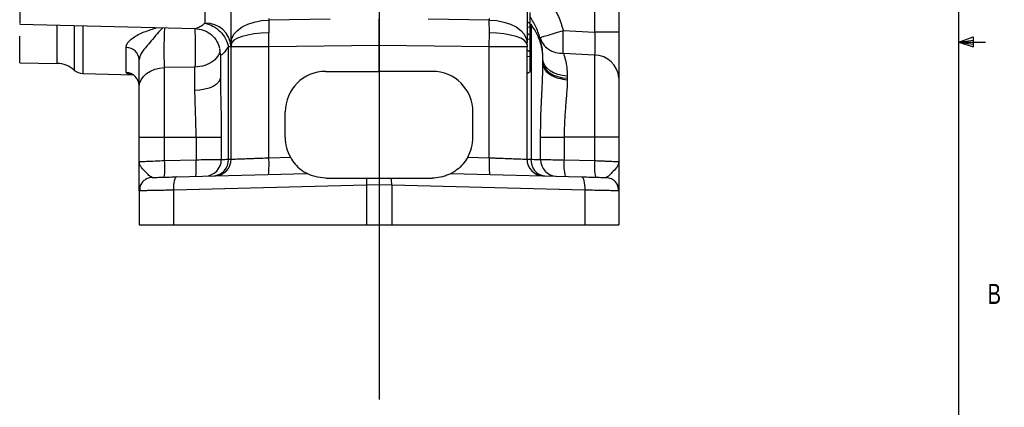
# Model space of a CAD drawing. Header units: inches. Extents: x 0.4 to 16.6, y 0.2 to 10.8.
# Tile 11 of 15: x 12 to 16.6, y 3.8 to 5.6. Entities that reach past the tile are written whole.
import ezdxf

# ---------------------------------------------------------------- set-up
doc = ezdxf.new("R2010")
doc.units = ezdxf.units.IN
doc.header["$MEASUREMENT"] = 0
doc.layers.add('BORDER', color=7, linetype='Continuous', lineweight=25)
doc.layers.add('SLD-0', color=7, linetype='Continuous', lineweight=25)
doc.styles.add('SLDTEXTSTYLE0', font='TXT', dxfattribs={"width": 0.75})

# ---------------------------------------------------------------- blocks, each defined once
blk = doc.blocks.new('SW_NOTE_0_2')
at = {"layer": 'SLD-0', "color": 0, "char_height": 0.145833, "attachment_point": 1, "style": 'SLDTEXTSTYLE0'}
for s, insert in [('"X4" OUTPUT  1-1/2" - 10T SHAFT', (0.0218, 0.0498)), ('1410 COMPANION FLANGE', (0.0218, -0.184))]:
    blk.add_mtext(s, dxfattribs=dict(at, insert=insert))

msp = doc.modelspace()

# ---------------------------------------------------------------- linework, layer by layer
at = {"color": 7, "linetype": 'Continuous', "lineweight": 25}
for p, q in [((14.3517, 6.3197), (14.3517, 5.5099)), ((12.9642, 5.5099), (12.9642, 6.1191)), ((14.6689, 6.0682), (14.6689, 5.5589)), ((14.783, 6.0311), (14.783, 5.5589)), ((12.8425, 5.6013), (12.8425, 5.8874)), ((11.9737, 5.5973), (12.7956, 5.5757)), ((13.1412, 5.6159), (13.1408, 5.556)), ((13.1412, 5.6233), (13.1412, 5.6159)), ((13.4281, 5.6199), (13.1412, 5.6159)), ((14.1748, 5.6159), (13.8879, 5.6199)), ((14.1748, 5.6233), (14.1748, 5.6159)), ((14.1752, 5.556), (14.1748, 5.6159)), ((14.3667, 5.5975), (14.3517, 5.6073)), ((14.3667, 5.5839), (14.3667, 5.5975)), ((14.3705, 5.5959), (14.3705, 4.9634)), ((13.1412, 5.4899), (13.1408, 5.556)), ((14.1748, 5.4899), (14.1752, 5.556)), ((14.3517, 5.5822), (14.3667, 5.5839)), ((14.3517, 5.555), (14.3667, 5.5453)), ((14.3667, 5.5271), (14.3667, 5.5453)), ((14.5223, 5.5662), (14.6689, 5.5589)), ((14.783, 5.5589), (14.6689, 5.5589)), ((12.9642, 5.5099), (12.9642, 5.5004)), ((12.9642, 5.5004), (12.9642, 5.4899)), ((13.658, 5.497), (13.1412, 5.4899)), ((14.1748, 5.4899), (13.658, 5.497)), ((13.658, 5.3753), (13.658, 5.497)), ((14.3517, 5.527), (14.3667, 5.5271)), ((14.3517, 5.5004), (14.3517, 5.5099)), ((14.3517, 5.5004), (14.3517, 5.4899)), ((14.3667, 5.4704), (14.3667, 5.5271)), ((12.4721, 5.3699), (12.4721, 5.4871)), ((12.9142, 5.4552), (12.9142, 5.3471)), ((12.9517, 4.9635), (12.9517, 5.492)), ((12.9642, 4.9636), (12.9642, 5.4899)), ((13.1412, 5.4899), (12.9642, 5.4899)), ((13.1412, 4.9702), (13.1412, 5.4899)), ((14.1748, 4.9702), (14.1748, 5.4899)), ((14.3517, 5.4899), (14.1748, 5.4899)), ((14.3517, 4.9636), (14.3517, 5.4899)), ((14.3517, 5.4757), (14.3667, 5.4675)), ((14.3667, 5.4472), (14.3667, 5.4675)), ((14.6689, 5.4516), (14.5223, 5.4597)), ((14.6689, 5.4516), (14.6689, 5.0663)), ((11.9737, 5.4156), (12.1479, 5.4126)), ((14.3517, 5.4455), (14.3667, 5.4472)), ((14.3667, 5.375), (14.3667, 5.4472)), ((14.4267, 5.4313), (14.4267, 5.4364)), ((14.4267, 5.4313), (14.4267, 5.4362)), ((14.4267, 5.4313), (14.4267, 5.435)), ((14.4267, 5.4106), (14.4267, 5.4313)), ((14.4267, 5.4313), (14.4267, 5.4313)), ((14.4267, 5.4181), (14.4267, 5.4313)), ((14.4267, 5.4094), (14.4267, 5.4181)), ((12.2688, 5.3651), (12.506, 5.3589)), ((12.7947, 5.3952), (12.6525, 5.3935)), ((12.6525, 5.0663), (12.6525, 5.3935)), ((12.7947, 5.286), (12.7947, 5.3952)), ((13.408, 5.3753), (13.658, 5.3753)), ((13.908, 5.3753), (13.658, 5.3753)), ((14.3517, 5.3653), (14.3667, 5.375)), ((14.5408, 5.343), (14.5407, 5.3364)), ((14.5408, 5.3534), (14.5408, 5.343)), ((13.218, 5.0653), (13.218, 5.1853)), ((14.098, 5.0653), (14.098, 5.1853)), ((12.533, 5.0663), (12.6525, 5.0663)), ((12.533, 4.9523), (12.533, 5.0663)), ((12.6525, 5.0663), (12.8001, 5.0663)), ((12.6525, 4.9574), (12.6525, 5.0663)), ((12.8001, 5.0663), (12.8001, 4.9613)), ((12.8001, 5.0663), (12.9183, 5.0663)), ((12.9183, 5.0663), (12.9183, 4.9624)), ((14.4154, 4.962), (14.4154, 5.0663)), ((14.4154, 5.0663), (14.5257, 5.0663)), ((14.5257, 5.0663), (14.5257, 4.9609)), ((14.6689, 5.0663), (14.5257, 5.0663)), ((14.6689, 5.0663), (14.6689, 4.9572)), ((14.783, 5.0663), (14.6689, 5.0663)), ((14.783, 5.0663), (14.783, 4.9523)), ((12.6525, 4.9574), (12.8001, 4.9613)), ((13.1412, 4.9702), (13.242, 4.9728)), ((14.074, 4.9728), (14.1748, 4.9702)), ((14.5257, 4.9609), (14.6689, 4.9572)), ((14.779, 4.9525), (14.783, 4.9523)), ((14.7825, 4.944), (14.7809, 4.9524)), ((14.783, 4.9523), (14.781, 4.9438)), ((12.7089, 4.8809), (13.3199, 4.8969)), ((13.996, 4.8969), (14.607, 4.8809)), ((13.408, 4.8753), (13.6005, 4.8753)), ((13.7154, 4.8753), (13.908, 4.8753)), ((12.533, 4.8154), (12.533, 4.6553)), ((13.5987, 4.8422), (12.6937, 4.8185)), ((12.6937, 4.8185), (12.6937, 4.6553)), ((13.658, 4.8433), (13.5987, 4.8422)), ((13.5987, 4.8422), (13.5987, 4.6553)), ((13.7172, 4.8422), (13.658, 4.8433)), ((13.7172, 4.8422), (13.7172, 4.6553)), ((14.6222, 4.8185), (13.7172, 4.8422)), ((14.6222, 4.8185), (14.6222, 4.6553)), ((14.783, 4.8154), (14.7774, 4.8155)), ((14.783, 4.8154), (14.783, 4.6553)), ((12.533, 4.6553), (12.6937, 4.6553)), ((12.6937, 4.6553), (13.5987, 4.6553)), ((13.5987, 4.6553), (13.7172, 4.6553)), ((13.7172, 4.6553), (14.6222, 4.6553)), ((14.6222, 4.6553), (14.783, 4.6553))]:
    msp.add_line(p, q, dxfattribs=at)
at = {"color": 8, "linetype": 'Continuous', "lineweight": 25}
for p, q in [((12.1479, 5.4126), (12.1479, 5.5927)), ((12.2289, 5.5906), (12.2289, 5.3809)), ((12.2688, 5.5895), (12.2688, 5.3651)), ((14.3667, 5.5959), (14.3705, 5.5959))]:
    msp.add_line(p, q, dxfattribs=at)
at = {"color": 7, "linetype": 'Continuous', "lineweight": 25, "flags": 128}
for points in [[(12.9642, 5.5099), (12.9676, 5.5301), (12.9775, 5.5495), (12.9937, 5.5674), (13.0156, 5.5833), (13.0423, 5.5965), (13.0729, 5.6066), (13.1062, 5.6131), (13.1412, 5.6159)], [(14.1748, 5.6159), (14.2097, 5.6131), (14.2431, 5.6066), (14.2737, 5.5965), (14.3004, 5.5833), (14.3222, 5.5674), (14.3384, 5.5495), (14.3484, 5.5301), (14.3517, 5.5099)], [(14.1748, 5.6159), (14.2097, 5.6131), (14.2431, 5.6066), (14.2737, 5.5965), (14.3004, 5.5833), (14.3222, 5.5674), (14.3384, 5.5495), (14.3484, 5.5301), (14.3517, 5.5099)], [(13.1408, 5.556), (13.1059, 5.5545), (13.0726, 5.551), (13.0421, 5.5457), (13.0154, 5.5388), (12.9937, 5.5305), (12.9775, 5.5211), (12.9676, 5.5109), (12.9642, 5.5004)], [(14.3517, 5.5004), (14.3484, 5.5109), (14.3384, 5.5211), (14.3223, 5.5305), (14.3005, 5.5388), (14.2739, 5.5457), (14.2433, 5.551), (14.21, 5.5545), (14.1752, 5.556)], [(14.5408, 5.3534), (14.5181, 5.3559), (14.4964, 5.3611), (14.4767, 5.3687), (14.4596, 5.3784), (14.4456, 5.39), (14.4352, 5.4029), (14.4289, 5.4169), (14.4267, 5.4313)], [(14.4267, 5.4181), (14.4289, 5.4042), (14.4352, 5.3908), (14.4456, 5.3783), (14.4596, 5.3672), (14.4767, 5.3578), (14.4964, 5.3505), (14.5181, 5.3455), (14.5408, 5.343)], [(12.533, 5.3012), (12.5352, 5.3188), (12.542, 5.3357), (12.5529, 5.3513), (12.5677, 5.3651), (12.5857, 5.3766), (12.6064, 5.3854), (12.6289, 5.3911), (12.6525, 5.3935)], [(12.9142, 5.3471), (12.9119, 5.3355), (12.9052, 5.3243), (12.8943, 5.3139), (12.8795, 5.3048), (12.8615, 5.2972), (12.8408, 5.2914), (12.8183, 5.2876), (12.7947, 5.286)], [(12.5938, 4.8779), (12.5819, 4.8764), (12.5709, 4.8729)], [(12.7089, 4.8809), (12.7057, 4.8797), (12.7026, 4.8761), (12.6999, 4.8703), (12.6976, 4.8625), (12.6957, 4.853), (12.6944, 4.8423), (12.6938, 4.8306), (12.6937, 4.8185)], [(14.607, 4.8809), (14.6102, 4.8797), (14.6133, 4.8761), (14.616, 4.8703), (14.6184, 4.8625), (14.6202, 4.853), (14.6215, 4.8423), (14.6222, 4.8306), (14.6222, 4.8185)], [(14.7221, 4.8779), (14.7341, 4.8764), (14.745, 4.8729)]]:
    msp.add_lwpolyline(points, dxfattribs=at)
at = {"color": 8, "linetype": 'Continuous', "lineweight": 25, "flags": 128}
msp.add_lwpolyline([(12.9142, 5.4552), (12.9119, 5.4789), (12.9117, 5.4799)], dxfattribs=at)
at = {"color": 7, "linetype": 'Continuous', "lineweight": 25}
for centre, radius, start, end in [((12.847, 5.4839), 0.1175, 3.963, 92.2148), ((12.4732, 5.4273), 0.0598, 2.6275, 91.0722), ((14.6677, 5.3361), 0.1155, 4.113, 89.4417), ((12.1457, 5.2876), 0.125, 48.2919, 89), ((12.2705, 5.4276), 0.0625, 228.2919, 268.5), ((12.4707, 5.3076), 0.0623, 0.1913, 88.7036), ((13.408, 5.1853), 0.19, 90, 180), ((13.908, 5.1853), 0.19, 0, 90), ((13.408, 5.0653), 0.19, 180, 209.1178), ((13.908, 5.0653), 0.19, 330.8822, 0), ((12.2041, 4.9262), 0.4495, 354.0238, 3.977), ((12.3517, 4.9301), 0.4495, 354.0238, 3.977), ((12.8408, 4.962), 0.0776, 271.8051, 0.3396), ((12.8776, 4.9595), 0.0742, 274.5821, 3.1031), ((12.8862, 4.9636), 0.078, 271.5, 0), ((12.6927, 4.939), 0.4495, 354.0238, 3.977), ((14.6232, 4.939), 0.4495, 176.023, 185.9762), ((14.4297, 4.9636), 0.078, 180, 268.5), ((14.4428, 4.9576), 0.0726, 175.3697, 263.6146), ((14.4921, 4.9607), 0.0768, 179.0583, 267.6359), ((14.7534, 4.9357), 0.229, 173.672, 193.3094), ((14.8965, 4.9319), 0.229, 173.672, 193.3094), ((13.801, 4.848), 0.2024, 172.2635, 181.6685), ((13.5149, 4.848), 0.2024, 358.3315, 7.7365), ((12.5955, 4.8154), 0.0625, 150.5365, 180), ((14.7205, 4.8154), 0.0625, 0, 29.4635)]:
    msp.add_arc(centre, radius, start, end, dxfattribs=at)
for points, knots in [([(11.9737, 5.7877), (11.9737, 5.7698), (11.9737, 5.7342), (11.9737, 5.685), (11.9737, 5.6436), (11.9737, 5.6142), (11.9737, 5.5984), (11.9737, 5.5989), (11.9737, 5.5991)], [0, 0, 0, 0, 0.178773, 0.357545, 0.536318, 0.715091, 0.893864, 1, 1, 1, 1]), ([(14.4658, 5.6947), (14.4775, 5.6743), (14.5009, 5.6334), (14.5151, 5.5886), (14.5223, 5.5662)], [0, 0, 0, 0, 0.500099, 1, 1, 1, 1]), ([(14.3667, 5.6005), (14.3667, 5.6007), (14.3667, 5.6037), (14.3667, 5.6064), (14.3667, 5.6102), (14.3667, 5.6247), (14.3667, 5.6386), (14.3667, 5.6513)], [0, 0, 0, 0, 0.012315, 0.130345, 0.166058, 0.236272, 1, 1, 1, 1]), ([(12.8425, 5.6013), (12.8549, 5.5973), (12.8804, 5.5892), (12.9142, 5.5628), (12.9403, 5.5292), (12.948, 5.5042), (12.9517, 5.492)], [0, 0, 0, 0, 0.242922, 0.5, 0.757078, 1, 1, 1, 1]), ([(13.658, 5.497), (13.658, 5.5192), (13.658, 5.5637), (13.658, 5.6023), (13.658, 5.6216)], [0, 0, 0, 0, 0.500104, 1, 1, 1, 1]), ([(14.4262, 5.4418), (14.4257, 5.4534), (14.4244, 5.4816), (14.4146, 5.5276), (14.3976, 5.5795), (14.3769, 5.6148), (14.367, 5.6316)], [0, 0, 0, 0, 0.183558, 0.44405, 0.735124, 1, 1, 1, 1]), ([(14.4267, 5.4364), (14.4263, 5.4443), (14.4257, 5.4583), (14.4225, 5.4794), (14.4181, 5.4992), (14.4094, 5.527), (14.3953, 5.5595), (14.3784, 5.5843), (14.3705, 5.5959)], [0, 0, 0, 0, 0.1439424, 0.2537452, 0.3875562, 0.5077065, 0.7688876, 1, 1, 1, 1]), ([(12.7955, 5.5758), (12.8085, 5.5742), (12.8353, 5.571), (12.8719, 5.5492), (12.8995, 5.5182), (12.9069, 5.4937), (12.9102, 5.4825)], [0, 0, 0, 0, 0.24469, 0.508677, 0.777622, 1, 1, 1, 1]), ([(14.3667, 5.5482), (14.3667, 5.5525), (14.3667, 5.5596), (14.3667, 5.5716), (14.3667, 5.5791), (14.3667, 5.5839)], [0, 0, 0, 0, 0.3658744, 0.5981239, 1, 1, 1, 1]), ([(14.4128, 5.5324), (14.4134, 5.5328), (14.4144, 5.5336), (14.4243, 5.537), (14.4441, 5.5434), (14.4786, 5.5537), (14.508, 5.5621), (14.5223, 5.5662)], [0, 0, 0, 0, 0.155402, 0.290784, 0.500734, 0.757931, 1, 1, 1, 1]), ([(14.5223, 5.4597), (14.5218, 5.4658), (14.5209, 5.4783), (14.5206, 5.5046), (14.5209, 5.5345), (14.5218, 5.5557), (14.5223, 5.5662)], [0, 0, 0, 0, 0.245886, 0.5, 0.754114, 1, 1, 1, 1]), ([(14.6689, 5.5589), (14.6693, 5.5481), (14.6703, 5.5266), (14.6706, 5.4965), (14.6703, 5.4701), (14.6693, 5.4578), (14.6689, 5.4516)], [0, 0, 0, 0, 0.249665, 0.499797, 0.74992, 1, 1, 1, 1]), ([(14.783, 5.5589), (14.783, 5.5374), (14.783, 5.4943), (14.783, 5.4342), (14.783, 5.3814), (14.783, 5.3567), (14.783, 5.3444)], [0, 0, 0, 0, 0.249425, 0.499797, 0.75016, 1, 1, 1, 1]), ([(11.9737, 5.4156), (11.9737, 5.4169), (11.9737, 5.4195), (11.9737, 5.4398), (11.9737, 5.4728), (11.9737, 5.5066), (11.9737, 5.5331), (11.9737, 5.5401)], [0, 0, 0, 0, 0.229626, 0.459251, 0.688877, 0.918502, 1, 1, 1, 1]), ([(14.3517, 5.5004), (14.3517, 5.4985), (14.3517, 5.495), (14.3517, 5.4914), (14.3517, 5.4899)], [0, 0, 0, 0, 0.55964, 1, 1, 1, 1]), ([(14.4128, 5.5324), (14.4168, 5.5225), (14.4249, 5.502), (14.451, 5.4784), (14.4843, 5.4625), (14.5099, 5.4606), (14.5223, 5.4597)], [0, 0, 0, 0, 0.243777, 0.5, 0.756223, 1, 1, 1, 1]), ([(12.7964, 5.4867), (12.7964, 5.4783), (12.7965, 5.4612), (12.7961, 5.4365), (12.7956, 5.4138), (12.795, 5.4014), (12.7947, 5.3952)], [0, 0, 0, 0, 0.247346, 0.5, 0.752654, 1, 1, 1, 1]), ([(12.9517, 5.492), (12.9463, 5.4842), (12.9359, 5.4691), (12.9238, 5.455), (12.9157, 5.4486), (12.9147, 5.453), (12.9142, 5.4552)], [0, 0, 0, 0, 0.257678, 0.49917, 0.75154, 1, 1, 1, 1]), ([(14.5223, 5.4597), (14.5255, 5.4497), (14.532, 5.4298), (14.5392, 5.394), (14.5403, 5.3669), (14.5408, 5.3534)], [0, 0, 0, 0, 0.337837, 0.668835, 1, 1, 1, 1]), ([(12.533, 5.3012), (12.533, 5.3198), (12.533, 5.357), (12.533, 5.4057), (12.533, 5.43)], [0, 0, 0, 0, 0.499876, 1, 1, 1, 1]), ([(14.4154, 5.0663), (14.4156, 5.0962), (14.4162, 5.1559), (14.4199, 5.2442), (14.4246, 5.3302), (14.426, 5.3838), (14.4267, 5.4106)], [0, 0, 0, 0, 0.249947, 0.499637, 0.74993, 1, 1, 1, 1]), ([(14.4267, 5.4364), (14.4267, 5.4363), (14.4267, 5.4362), (14.4267, 5.436), (14.4267, 5.4358), (14.4267, 5.4355), (14.4267, 5.4352), (14.4267, 5.4351), (14.4267, 5.435)], [0, 0, 0, 0, 0.07179, 0.128658, 0.183035, 0.245906, 0.499647, 1, 1, 1, 1]), ([(14.4267, 5.4106), (14.4267, 5.4103), (14.4267, 5.41), (14.4267, 5.4096), (14.4267, 5.4095), (14.4267, 5.4094), (14.4267, 5.4094)], [0, 0, 0, 0, 0.615825, 0.830143, 0.919234, 1, 1, 1, 1]), ([(14.4267, 5.4094), (14.4289, 5.3996), (14.4331, 5.3816), (14.4599, 5.3585), (14.4961, 5.3419), (14.5262, 5.3382), (14.5407, 5.3364)], [0, 0, 0, 0, 0.272002, 0.499832, 0.75843, 1, 1, 1, 1]), ([(12.9142, 5.3471), (12.9146, 5.3171), (12.9152, 5.2572), (12.9178, 5.1624), (12.9181, 5.0984), (12.9183, 5.0663)], [0, 0, 0, 0, 0.33252, 0.665639, 1, 1, 1, 1]), ([(14.5407, 5.3364), (14.5405, 5.3272), (14.5399, 5.3074), (14.5377, 5.2764), (14.535, 5.2429), (14.5312, 5.1979), (14.5268, 5.1386), (14.5261, 5.0904), (14.5257, 5.0663)], [0, 0, 0, 0, 0.11568, 0.250363, 0.368823, 0.500966, 0.750309, 1, 1, 1, 1]), ([(14.783, 5.3444), (14.783, 5.3287), (14.783, 5.2968), (14.783, 5.2281), (14.783, 5.1496), (14.783, 5.0937), (14.783, 5.0663)], [0, 0, 0, 0, 0.245747, 0.5, 0.754253, 1, 1, 1, 1]), ([(12.533, 5.0663), (12.533, 5.0881), (12.533, 5.1322), (12.533, 5.1955), (12.533, 5.254), (12.533, 5.2856), (12.533, 5.3012)], [0, 0, 0, 0, 0.2472771, 0.5, 0.7527229, 1, 1, 1, 1]), ([(12.8001, 5.0663), (12.8001, 5.0789), (12.7999, 5.1038), (12.799, 5.1419), (12.7977, 5.1795), (12.7962, 5.2173), (12.795, 5.2528), (12.7948, 5.2753), (12.7947, 5.286)], [0, 0, 0, 0, 0.165301, 0.324245, 0.501748, 0.667475, 0.841969, 1, 1, 1, 1]), ([(12.533, 4.9523), (12.5347, 4.9524), (12.5381, 4.9525), (12.5657, 4.9537), (12.6056, 4.9554), (12.6373, 4.9567), (12.6525, 4.9574)], [0, 0, 0, 0, 0.24353, 0.499859, 0.759237, 1, 1, 1, 1]), ([(12.5938, 4.8779), (12.5905, 4.8793), (12.5831, 4.8824), (12.5643, 4.9026), (12.5461, 4.9216), (12.5349, 4.9386), (12.5336, 4.9476), (12.533, 4.9523)], [0, 0, 0, 0, 0.184892, 0.402524, 0.672619, 0.831213, 1, 1, 1, 1]), ([(12.533, 4.8154), (12.533, 4.816), (12.533, 4.8172), (12.533, 4.8262), (12.533, 4.8397), (12.533, 4.8575), (12.533, 4.8786), (12.533, 4.9019), (12.533, 4.9267), (12.533, 4.9438), (12.533, 4.9523)], [0, 0, 0, 0, 0.124927, 0.250101, 0.372676, 0.500524, 0.625073, 0.749501, 0.874662, 1, 1, 1, 1]), ([(12.8001, 4.9613), (12.8165, 4.9614), (12.8451, 4.9617), (12.8815, 4.9621), (12.9079, 4.9623), (12.9149, 4.9624), (12.9183, 4.9624)], [0, 0, 0, 0, 0.285011, 0.499936, 0.757669, 1, 1, 1, 1]), ([(12.9183, 4.9624), (12.9218, 4.9625), (12.9288, 4.9628), (12.944, 4.9632), (12.9517, 4.9635)], [0, 0, 0, 0, 0.4960907, 1, 1, 1, 1]), ([(12.9517, 4.9635), (12.9554, 4.9635), (12.9626, 4.9636), (12.9637, 4.9636), (12.9642, 4.9636)], [0, 0, 0, 0, 0.504309, 1, 1, 1, 1]), ([(12.9642, 4.9636), (12.9648, 4.9636), (12.966, 4.9637), (12.976, 4.9641), (12.9921, 4.9646), (13.0107, 4.9653), (13.0279, 4.966), (13.042, 4.9665), (13.0579, 4.9671), (13.0781, 4.9678), (13.1058, 4.9689), (13.1284, 4.9697), (13.1412, 4.9702)], [0, 0, 0, 0, 0.120101, 0.243422, 0.369967, 0.499742, 0.56004, 0.623422, 0.689888, 0.759437, 0.863803, 1, 1, 1, 1]), ([(13.242, 4.9728), (13.2492, 4.9616), (13.2641, 4.9384), (13.2895, 4.9159), (13.308, 4.9034), (13.3182, 4.8978), (13.3193, 4.8972), (13.3199, 4.8969)], [0, 0, 0, 0, 0.271583, 0.562775, 0.77925, 0.897015, 1, 1, 1, 1]), ([(14.074, 4.9728), (14.0668, 4.9616), (14.0518, 4.9384), (14.0265, 4.9159), (14.0079, 4.9034), (13.9978, 4.8978), (13.9966, 4.8972), (13.996, 4.8969)], [0, 0, 0, 0, 0.2715833, 0.5627749, 0.7792499, 0.8970147, 1, 1, 1, 1]), ([(14.1748, 4.9702), (14.1816, 4.9699), (14.1944, 4.9695), (14.2121, 4.9688), (14.2273, 4.9682), (14.2484, 4.9675), (14.2738, 4.9665), (14.3016, 4.9655), (14.3238, 4.9646), (14.3399, 4.9641), (14.3499, 4.9637), (14.3511, 4.9636), (14.3517, 4.9636)], [0, 0, 0, 0, 0.0721827, 0.1363855, 0.192606, 0.2408422, 0.3766781, 0.500231, 0.6300114, 0.7565635, 0.8798915, 1, 1, 1, 1]), ([(14.3517, 4.9636), (14.3525, 4.9636), (14.3542, 4.9636), (14.365, 4.9635), (14.3705, 4.9634)], [0, 0, 0, 0, 0.493424, 1, 1, 1, 1]), ([(14.3705, 4.9634), (14.3801, 4.9631), (14.3991, 4.9625), (14.41, 4.9622), (14.4154, 4.962)], [0, 0, 0, 0, 0.505452, 1, 1, 1, 1]), ([(14.4154, 4.962), (14.4187, 4.962), (14.4258, 4.9619), (14.4483, 4.9617), (14.482, 4.9613), (14.5106, 4.9611), (14.5257, 4.9609)], [0, 0, 0, 0, 0.203756, 0.4384, 0.703847, 1, 1, 1, 1]), ([(14.783, 4.9523), (14.783, 4.9438), (14.783, 4.9267), (14.783, 4.9019), (14.783, 4.8786), (14.783, 4.8575), (14.783, 4.8397), (14.783, 4.8262), (14.783, 4.8172), (14.783, 4.816), (14.783, 4.8154)], [0, 0, 0, 0, 0.125346, 0.250506, 0.374932, 0.499481, 0.627284, 0.749901, 0.875074, 1, 1, 1, 1]), ([(13.408, 4.8753), (13.3905, 4.8767), (13.364, 4.8789), (13.3371, 4.8887), (13.3249, 4.8943), (13.3203, 4.8967), (13.32, 4.8969), (13.3199, 4.8969)], [0, 0, 0, 0, 0.440935, 0.667883, 0.838059, 0.950558, 1, 1, 1, 1]), ([(13.996, 4.8969), (13.9956, 4.8967), (13.9944, 4.8961), (13.9843, 4.8911), (13.9618, 4.8822), (13.9336, 4.8759), (13.9132, 4.8754), (13.908, 4.8753)], [0, 0, 0, 0, 0.107204, 0.253374, 0.487238, 0.867556, 1, 1, 1, 1]), ([(12.5713, 4.8731), (12.5658, 4.8701), (12.5546, 4.8642), (12.5428, 4.8497), (12.5358, 4.8329), (12.5359, 4.8212), (12.5359, 4.8155)], [0, 0, 0, 0, 0.250666, 0.507467, 0.760157, 1, 1, 1, 1]), ([(12.5938, 4.8779), (12.5954, 4.878), (12.5985, 4.878), (12.6238, 4.8787), (12.6614, 4.8797), (12.6934, 4.8805), (12.7089, 4.8809)], [0, 0, 0, 0, 0.2432684, 0.4999527, 0.7566648, 1, 1, 1, 1]), ([(13.6005, 4.8753), (13.6063, 4.8753), (13.6186, 4.8753), (13.6379, 4.8753), (13.6513, 4.8753), (13.658, 4.8753)], [0, 0, 0, 0, 0.311383, 0.654131, 1, 1, 1, 1]), ([(13.658, 4.8753), (13.658, 4.8701), (13.658, 4.86), (13.658, 4.8487), (13.658, 4.8433)], [0, 0, 0, 0, 0.517869, 1, 1, 1, 1]), ([(13.658, 4.8753), (13.664, 4.8753), (13.6767, 4.8753), (13.696, 4.8753), (13.7089, 4.8753), (13.7154, 4.8753)], [0, 0, 0, 0, 0.311383, 0.654131, 1, 1, 1, 1]), ([(14.607, 4.8809), (14.6226, 4.8805), (14.6546, 4.8797), (14.6922, 4.8787), (14.7174, 4.878), (14.7206, 4.878), (14.7221, 4.8779)], [0, 0, 0, 0, 0.243335, 0.500047, 0.756732, 1, 1, 1, 1]), ([(14.7801, 4.8155), (14.7801, 4.8212), (14.7801, 4.8329), (14.7731, 4.8497), (14.7614, 4.8642), (14.7502, 4.8701), (14.7447, 4.8731)], [0, 0, 0, 0, 0.239843, 0.492533, 0.749334, 1, 1, 1, 1]), ([(12.6937, 4.8185), (12.6811, 4.8182), (12.6567, 4.8178), (12.628, 4.8172), (12.6066, 4.8168), (12.591, 4.8165), (12.574, 4.8162), (12.5574, 4.8159), (12.5382, 4.8155), (12.5351, 4.8155), (12.533, 4.8154)], [0, 0, 0, 0, 0.1400871, 0.2701774, 0.3513947, 0.428158, 0.5004667, 0.6289787, 0.7552008, 1, 1, 1, 1])]:
    msp.add_open_spline(points, degree=3, knots=knots, dxfattribs=at)
at = {"color": 8, "linetype": 'Continuous', "lineweight": 25}
for points, knots in [([(12.7956, 5.5759), (12.7957, 5.5759), (12.7968, 5.5748), (12.8055, 5.5786), (12.821, 5.5868), (12.8352, 5.5964), (12.8425, 5.6013)], [0, 0, 0, 0, 0.01948, 0.33524, 0.66041, 1, 1, 1, 1]), ([(12.4721, 5.4871), (12.4729, 5.4923), (12.4744, 5.5027), (12.4864, 5.5184), (12.5044, 5.5336), (12.5282, 5.5476), (12.5563, 5.5603), (12.5864, 5.5711), (12.6075, 5.5774), (12.6177, 5.5804)], [0, 0, 0, 0, 0.14249, 0.285833, 0.427159, 0.574769, 0.71969, 0.865843, 1, 1, 1, 1]), ([(12.6441, 5.5797), (12.6377, 5.5731), (12.6222, 5.5574), (12.5974, 5.5268), (12.5681, 5.4926), (12.5399, 5.4595), (12.5352, 5.4395), (12.533, 5.43)], [0, 0, 0, 0, 0.151477, 0.361705, 0.543812, 0.782673, 1, 1, 1, 1]), ([(12.6525, 5.3935), (12.6522, 5.4004), (12.6515, 5.4142), (12.6509, 5.4398), (12.6506, 5.4675), (12.6508, 5.4963), (12.6513, 5.5245), (12.6521, 5.5505), (12.653, 5.5693), (12.6537, 5.5773), (12.6538, 5.5795)], [0, 0, 0, 0, 0.135551, 0.271389, 0.406807, 0.542061, 0.677859, 0.813516, 0.949038, 1, 1, 1, 1]), ([(12.7936, 5.5758), (12.7937, 5.5745), (12.7944, 5.5665), (12.7952, 5.5466), (12.7961, 5.5177), (12.7963, 5.4969), (12.7964, 5.4867)], [0, 0, 0, 0, 0.063198, 0.378681, 0.694165, 1, 1, 1, 1]), ([(12.9119, 5.4781), (12.9105, 5.4694), (12.9071, 5.4491), (12.8814, 5.4221), (12.8422, 5.4007), (12.8105, 5.397), (12.7947, 5.3952)], [0, 0, 0, 0, 0.198973, 0.465982, 0.732991, 1, 1, 1, 1]), ([(12.5004, 5.361), (12.4958, 5.3615), (12.4849, 5.3628), (12.4745, 5.3657), (12.4729, 5.3685), (12.4721, 5.3699)], [0, 0, 0, 0, 0.267478, 0.634831, 1, 1, 1, 1]), ([(14.6689, 4.9572), (14.678, 4.9568), (14.6952, 4.9561), (14.7237, 4.9549), (14.7531, 4.9536), (14.775, 4.9527), (14.778, 4.9525), (14.779, 4.9525)], [0, 0, 0, 0, 0.169098, 0.320263, 0.567908, 0.857724, 1, 1, 1, 1]), ([(14.781, 4.9438), (14.7807, 4.942), (14.7796, 4.9357), (14.7696, 4.9216), (14.7517, 4.9026), (14.7328, 4.8824), (14.7255, 4.8793), (14.7221, 4.8779)], [0, 0, 0, 0, 0.074707, 0.251252, 0.551917, 0.794181, 1, 1, 1, 1]), ([(14.7774, 4.8155), (14.7762, 4.8156), (14.7742, 4.8156), (14.7634, 4.8158), (14.7523, 4.816), (14.7373, 4.8163), (14.7174, 4.8167), (14.6911, 4.8172), (14.6593, 4.8178), (14.6349, 4.8182), (14.6222, 4.8185)], [0, 0, 0, 0, 0.138018, 0.233828, 0.330801, 0.428939, 0.554577, 0.691636, 0.840113, 1, 1, 1, 1])]:
    msp.add_open_spline(points, degree=3, knots=knots, dxfattribs=at)
at = {"color": 7, "linetype": 'Continuous', "lineweight": 25}
msp.add_open_spline([(12.9517, 5.492), (12.9553, 5.492), (12.9626, 5.492), (12.9637, 5.492), (12.9642, 5.492)], degree=3, dxfattribs=at)
at = {"layer": 'BORDER'}
for p, q in [((16.3763, 0.3921), (16.3763, 10.6421)), ((16.3763, 5.5128), (16.4434, 5.5368)), ((16.3763, 5.5128), (16.4434, 5.5218)), ((16.3763, 5.5128), (16.5013, 5.5128)), ((16.3763, 5.5128), (16.4434, 5.4902)), ((16.3763, 5.5128), (16.4434, 5.5025)), ((16.4434, 5.5368), (16.4434, 5.4902))]:
    msp.add_line(p, q, dxfattribs=at)
at = {"layer": 'SLD-0', "color": 7}
msp.add_line((13.658, 8.4569), (13.658, 3.8366), dxfattribs=at)

# ---------------------------------------------------------------- block references
msp.add_blockref('SW_NOTE_0_2', (9.5803, 4.3216), dxfattribs=at)

# ---------------------------------------------------------------- texts
at = {"color": 7, "linetype": 'Continuous', "lineweight": 0, "insert": (16.5115, 4.3791), "char_height": 0.0937, "attachment_point": 1, "style": 'SLDTEXTSTYLE0'}
msp.add_mtext('B', dxfattribs=at)

doc.saveas('drawing.dxf')
